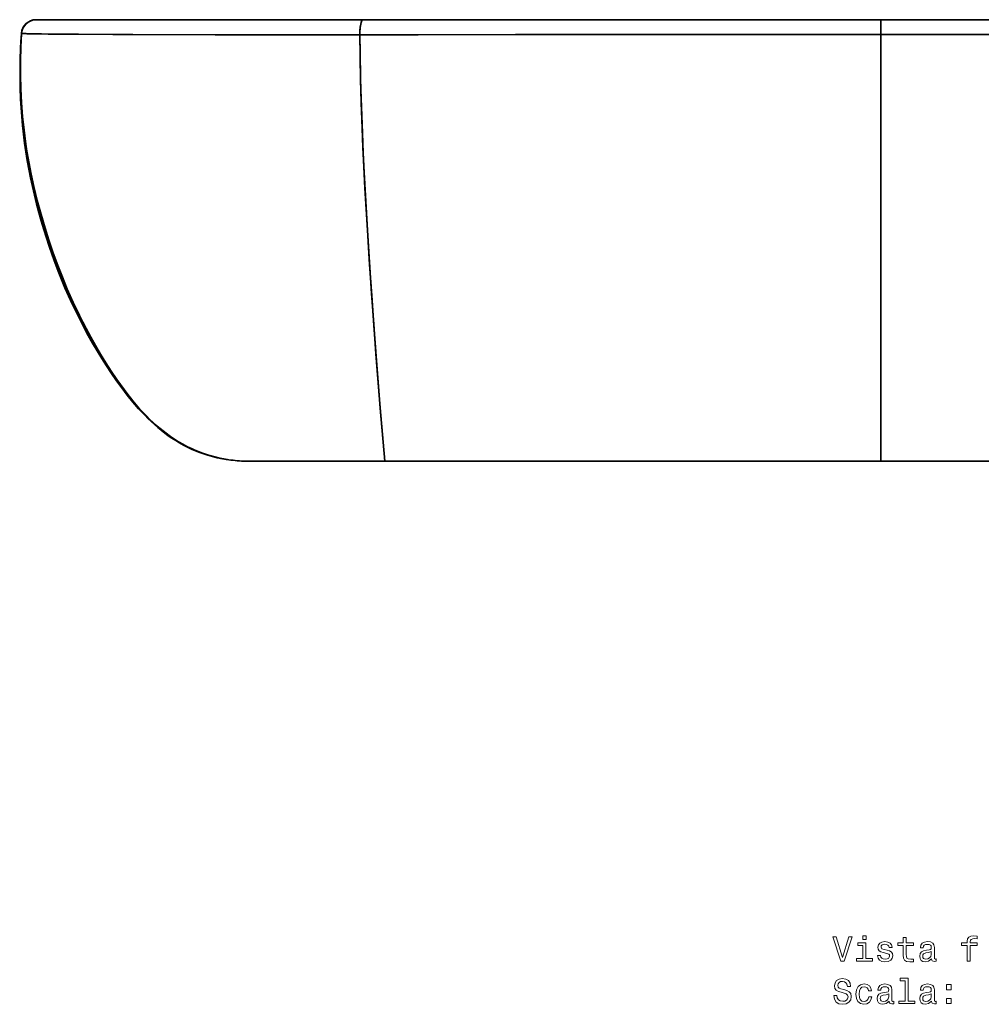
# Model space of a CAD drawing. Extents: x 193 to 1943, y -4 to 1607.
# Tile 4 of 6: x 193 to 585, y 981 to 1382. Entities that reach past the tile are written whole.
import ezdxf

# ---------------------------------------------------------------- set-up
doc = ezdxf.new("R2010")
doc.units = 0

msp = doc.modelspace()

# ---------------------------------------------------------------- linework, layer by layer
at = {"color": 7, "lineweight": 35, "ltscale": 0.001127}
msp.add_line((199.44, 1382.41), (199.49, 1382.41), dxfattribs=at)
msp.add_line((199.44, 1382.41), (199.49, 1382.41), dxfattribs=at)
at = {"color": 7, "lineweight": 35, "ltscale": 0.311095}
msp.add_line((211.93, 1382.41), (199.49, 1382.41), dxfattribs=at)
at = {"color": 7, "lineweight": 35}
for p, q in [((199.49, 1382.41), (332.73, 1382.41)), ((332.72, 1382.41), (211.93, 1382.41)), ((332.72, 1382.41), (543.91, 1382.41)), ((543.91, 1382.41), (332.73, 1382.41)), ((332.73, 1382.41), (543.91, 1382.41)), ((755.1, 1382.41), (543.91, 1382.41)), ((543.91, 1382.41), (755.1, 1382.41)), ((543.91, 1202.41), (543.91, 1376.42)), ((543.91, 1202.41), (543.91, 1376.42)), ((543.91, 1252.66), (543.91, 1366.24)), ((543.91, 1366.24), (543.91, 1252.66)), ((543.91, 1208.03), (543.91, 1235.95)), ((543.91, 1235.95), (543.91, 1208.03)), ((543.91, 1208.03), (543.91, 1235.95)), ((543.91, 1235.95), (543.91, 1208.03)), ((543.91, 1232.76), (543.91, 1209.41)), ((341.62, 1202.41), (284.92, 1202.41)), ((284.92, 1202.41), (341.62, 1202.41)), ((341.62, 1202.41), (284.99, 1202.41)), ((341.62, 1202.41), (284.99, 1202.41)), ((297.4, 1202.41), (342.03, 1202.41)), ((543.91, 1202.41), (297.4, 1202.41)), ((543.91, 1202.41), (341.62, 1202.41)), ((341.62, 1202.41), (543.91, 1202.41)), ((500.77, 1202.41), (346.19, 1202.41)), ((746.21, 1202.41), (543.91, 1202.41)), ((543.91, 1202.41), (790.42, 1202.41)), ((746.21, 1202.41), (543.91, 1202.41))]:
    msp.add_line(p, q, dxfattribs=at)
at = {"color": 7, "lineweight": 35, "ltscale": 0.149966}
for p, q in [((543.91, 1376.42), (543.91, 1382.41)), ((543.91, 1382.41), (543.91, 1376.42))]:
    msp.add_line(p, q, dxfattribs=at)
at = {"color": 7, "lineweight": 35, "ltscale": 0.050922}
msp.add_line((543.91, 1382.41), (543.91, 1380.38), dxfattribs=at)
at = {"color": 7, "lineweight": 35, "ltscale": 0.028839}
msp.add_line((543.91, 1381.26), (543.91, 1382.41), dxfattribs=at)
at = {"color": 7, "lineweight": 35, "ltscale": 0.367493}
msp.add_line((543.91, 1363.43), (543.91, 1378.13), dxfattribs=at)
at = {"color": 7, "lineweight": 35, "ltscale": 0.054892}
msp.add_line((543.91, 1377.54), (543.91, 1375.35), dxfattribs=at)
at = {"color": 7, "lineweight": 35, "ltscale": 9.97789e-05}
msp.add_line((193.46, 1376.83), (193.46, 1376.83), dxfattribs=at)
at = {"color": 7, "lineweight": 35, "ltscale": 0.129401}
for p, q in [((543.91, 1371.41), (543.91, 1366.24)), ((543.91, 1366.24), (543.91, 1371.41))]:
    msp.add_line(p, q, dxfattribs=at)
at = {"color": 7, "lineweight": 35, "ltscale": 0.234607}
msp.add_line((543.91, 1354.05), (543.91, 1363.43), dxfattribs=at)
at = {"color": 7, "lineweight": 35, "ltscale": 0.001902}
msp.add_line((193.15, 1350.06), (193.23, 1350.06), dxfattribs=at)
at = {"color": 7, "lineweight": 35, "ltscale": 0.00896}
msp.add_line((543.91, 1252.67), (543.91, 1253.03), dxfattribs=at)
at = {"color": 7, "lineweight": 35, "ltscale": 0.000570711}
msp.add_line((543.91, 1252.66), (543.91, 1252.68), dxfattribs=at)
at = {"color": 7, "lineweight": 35, "ltscale": 0.002109}
msp.add_line((543.91, 1252.57), (543.91, 1252.66), dxfattribs=at)
at = {"color": 7, "lineweight": 35, "ltscale": 0.007321}
msp.add_line((543.91, 1252.36), (543.91, 1252.66), dxfattribs=at)
at = {"color": 7, "lineweight": 35, "ltscale": 0.266925}
for p, q in [((543.91, 1241.69), (543.91, 1252.36)), ((543.91, 1252.36), (543.91, 1241.69))]:
    msp.add_line(p, q, dxfattribs=at)
at = {"color": 7, "lineweight": 35, "ltscale": 0.013388}
msp.add_line((543.91, 1240.15), (543.91, 1240.69), dxfattribs=at)
at = {"color": 7, "lineweight": 35, "ltscale": 0.013351}
msp.add_line((543.91, 1240.69), (543.91, 1240.16), dxfattribs=at)
at = {"color": 7, "lineweight": 35, "ltscale": 0.008591}
msp.add_line((543.91, 1233.11), (543.91, 1232.76), dxfattribs=at)
at = {"color": 7, "lineweight": 35, "ltscale": 0.110437}
msp.add_line((543.91, 1209.41), (543.91, 1205), dxfattribs=at)
at = {"color": 7, "lineweight": 35, "ltscale": 0.071729}
msp.add_line((543.91, 1208.03), (543.91, 1205.16), dxfattribs=at)
msp.add_line((543.91, 1208.03), (543.91, 1205.16), dxfattribs=at)
at = {"color": 7, "lineweight": 35, "ltscale": 0.064563}
for p, q in [((543.91, 1202.41), (543.91, 1205)), ((543.91, 1205), (543.91, 1202.41))]:
    msp.add_line(p, q, dxfattribs=at)
at = {"color": 7, "lineweight": 35, "ltscale": 0.001241}
msp.add_line((284.92, 1202.41), (284.97, 1202.41), dxfattribs=at)
at = {"color": 7, "lineweight": 35, "ltscale": 0.000451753}
msp.add_line((284.92, 1202.41), (284.94, 1202.41), dxfattribs=at)
at = {"color": 7, "lineweight": 35, "ltscale": 0.001224}
msp.add_line((284.95, 1202.41), (285, 1202.41), dxfattribs=at)
at = {"color": 7, "lineweight": 35, "ltscale": 0.001724}
msp.add_line((284.98, 1202.41), (285.05, 1202.41), dxfattribs=at)
msp.add_line((284.98, 1202.41), (285.05, 1202.41), dxfattribs=at)
at = {"color": 7, "lineweight": 35, "ltscale": 0.001469}
for p, q in [((284.98, 1202.41), (285.04, 1202.41)), ((285.04, 1202.41), (284.98, 1202.41))]:
    msp.add_line(p, q, dxfattribs=at)
at = {"color": 7, "lineweight": 35, "ltscale": 0.001711}
msp.add_line((285.04, 1202.41), (285.11, 1202.41), dxfattribs=at)
msp.add_line((285.04, 1202.41), (285.11, 1202.41), dxfattribs=at)
at = {"color": 7, "lineweight": 35, "ltscale": 0.002059}
msp.add_line((285.04, 1202.41), (285.12, 1202.41), dxfattribs=at)
at = {"color": 7, "lineweight": 35, "ltscale": 0.002055}
msp.add_line((285.12, 1202.41), (285.04, 1202.41), dxfattribs=at)
at = {"color": 7, "lineweight": 35, "ltscale": 0.001456}
msp.add_line((285.05, 1202.41), (285.11, 1202.41), dxfattribs=at)
at = {"color": 7, "lineweight": 35, "ltscale": 0.160514}
msp.add_line((285.11, 1202.41), (291.53, 1202.41), dxfattribs=at)
at = {"color": 7, "lineweight": 35, "ltscale": 0.000736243}
msp.add_line((291.5, 1202.41), (291.53, 1202.41), dxfattribs=at)
msp.add_line((291.5, 1202.41), (291.53, 1202.41), dxfattribs=at)
at = {"color": 7, "lineweight": 35, "ltscale": 0.159109}
msp.add_line((297.89, 1202.41), (291.53, 1202.41), dxfattribs=at)
at = {"color": 7, "lineweight": 35, "ltscale": 0.433012}
msp.add_line((296.77, 1202.41), (314.09, 1202.41), dxfattribs=at)
at = {"color": 7, "lineweight": 35, "ltscale": 0.001445}
msp.add_line((296.83, 1202.41), (296.77, 1202.41), dxfattribs=at)
at = {"color": 7, "lineweight": 35, "ltscale": 0.00070954}
msp.add_line((296.77, 1202.41), (296.8, 1202.41), dxfattribs=at)
at = {"color": 7, "lineweight": 35, "ltscale": 0.026513}
msp.add_line((297.83, 1202.41), (296.77, 1202.41), dxfattribs=at)
at = {"color": 7, "lineweight": 35, "ltscale": 0.00324}
msp.add_line((296.83, 1202.41), (296.96, 1202.42), dxfattribs=at)
at = {"color": 7, "lineweight": 35, "ltscale": 0.022443}
msp.add_line((297.89, 1202.41), (296.99, 1202.41), dxfattribs=at)
at = {"color": 7, "lineweight": 35, "ltscale": 0.022437}
msp.add_line((297.89, 1202.41), (296.99, 1202.41), dxfattribs=at)
at = {"color": 7, "lineweight": 35, "ltscale": 0.000121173}
msp.add_line((297.82, 1202.41), (297.83, 1202.41), dxfattribs=at)
at = {"color": 7, "lineweight": 35, "ltscale": 0.009229}
msp.add_line((298.26, 1202.41), (297.89, 1202.41), dxfattribs=at)
at = {"color": 7, "lineweight": 35, "ltscale": 0.00618}
msp.add_line((297.9, 1202.41), (298.14, 1202.41), dxfattribs=at)
at = {"color": 7, "lineweight": 35, "ltscale": 0.002951}
msp.add_line((298.14, 1202.41), (298.26, 1202.41), dxfattribs=at)
at = {"color": 7, "lineweight": 35, "ltscale": 0.310103}
msp.add_line((310.67, 1202.41), (298.26, 1202.41), dxfattribs=at)
at = {"color": 7, "lineweight": 35, "ltscale": 0.000376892}
msp.add_line((299.49, 1202.41), (299.48, 1202.41), dxfattribs=at)
msp.add_line((299.49, 1202.41), (299.48, 1202.41), dxfattribs=at)
at = {"color": 7, "lineweight": 35, "ltscale": 0.125333}
msp.add_line((304.49, 1202.41), (299.48, 1202.41), dxfattribs=at)
at = {"color": 7, "lineweight": 35, "ltscale": 0.365274}
msp.add_line((314.09, 1202.41), (299.48, 1202.41), dxfattribs=at)
at = {"color": 7, "lineweight": 35, "ltscale": 0.37081}
for p, q in [((304.23, 1202.41), (319.06, 1202.41)), ((319.06, 1202.41), (304.23, 1202.41))]:
    msp.add_line(p, q, dxfattribs=at)
at = {"color": 7, "lineweight": 35, "ltscale": 0.00037384}
msp.add_line((304.24, 1202.41), (304.23, 1202.41), dxfattribs=at)
at = {"color": 7, "lineweight": 35, "ltscale": 0.000933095}
msp.add_line((304.23, 1202.41), (304.27, 1202.41), dxfattribs=at)
at = {"color": 7, "lineweight": 35, "ltscale": 0.120055}
msp.add_line((304.3, 1202.41), (309.1, 1202.41), dxfattribs=at)
at = {"color": 7, "lineweight": 35, "ltscale": 0.005786}
msp.add_line((304.3, 1202.41), (304.53, 1202.41), dxfattribs=at)
at = {"color": 7, "lineweight": 35, "ltscale": 0.000269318}
msp.add_line((304.3, 1202.41), (304.31, 1202.41), dxfattribs=at)
at = {"color": 7, "lineweight": 35, "ltscale": 0.000287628}
msp.add_line((304.3, 1202.41), (304.31, 1202.41), dxfattribs=at)
at = {"color": 7, "lineweight": 35, "ltscale": 0.158869}
msp.add_line((304.31, 1202.41), (310.67, 1202.41), dxfattribs=at)
at = {"color": 7, "lineweight": 35, "ltscale": 0.198093}
msp.add_line((304.49, 1202.41), (312.42, 1202.41), dxfattribs=at)
at = {"color": 7, "lineweight": 35, "ltscale": 0.182415}
msp.add_line((309.1, 1202.41), (316.4, 1202.41), dxfattribs=at)
at = {"color": 7, "lineweight": 35, "ltscale": 0.015365}
msp.add_line((312.42, 1202.41), (313.03, 1202.41), dxfattribs=at)
at = {"color": 7, "lineweight": 35, "ltscale": 0.153677}
msp.add_line((319.18, 1202.41), (313.03, 1202.41), dxfattribs=at)
at = {"color": 7, "lineweight": 35, "ltscale": 0.150897}
msp.add_line((316.4, 1202.41), (322.43, 1202.41), dxfattribs=at)
at = {"color": 7, "lineweight": 35, "ltscale": 0.000432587}
for p, q in [((319.06, 1202.41), (319.04, 1202.41)), ((319.04, 1202.41), (319.06, 1202.41))]:
    msp.add_line(p, q, dxfattribs=at)
at = {"color": 7, "lineweight": 35, "ltscale": 0.021961}
msp.add_line((319.18, 1202.41), (320.06, 1202.41), dxfattribs=at)
at = {"color": 7, "lineweight": 35, "ltscale": 0.000549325}
msp.add_line((320.08, 1202.41), (320.06, 1202.41), dxfattribs=at)
msp.add_line((320.08, 1202.41), (320.06, 1202.41), dxfattribs=at)
at = {"color": 7, "lineweight": 35, "ltscale": 0.072621}
msp.add_line((320.06, 1202.41), (322.96, 1202.41), dxfattribs=at)
at = {"color": 7, "lineweight": 35, "ltscale": 0.013319}
msp.add_line((322.43, 1202.41), (322.97, 1202.41), dxfattribs=at)
at = {"color": 7, "lineweight": 35, "ltscale": 0.000704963}
msp.add_line((322.99, 1202.41), (322.96, 1202.41), dxfattribs=at)
msp.add_line((322.99, 1202.41), (322.96, 1202.41), dxfattribs=at)
at = {"color": 7, "lineweight": 35}
for points in [[(198.53, 1382.34), (198.5, 1382.34), (198.5, 1382.34), (198.49, 1382.34), (198.5, 1382.34), (198.5, 1382.34), (198.55, 1382.35), (199, 1382.4), (199.44, 1382.41)], [(332.73, 1382.41), (332.62, 1382.39), (332.51, 1382.33), (332.31, 1382.09), (332.13, 1381.72), (331.97, 1381.27), (331.84, 1380.75), (331.69, 1379.94), (331.57, 1379.07), (331.45, 1377.24), (331.44, 1376.25)], [(331.44, 1376.25), (331.48, 1377.93), (331.6, 1379.34), (331.81, 1380.64), (331.95, 1381.2), (332.11, 1381.69), (332.26, 1382.02), (332.43, 1382.25), (332.6, 1382.39), (332.73, 1382.41)], [(193.46, 1376.83), (193.59, 1377.73), (193.84, 1378.55), (194.18, 1379.3), (194.66, 1380.04), (195.21, 1380.68), (195.22, 1380.68), (195.22, 1380.69), (195.22, 1380.68), (195.02, 1380.47), (194.8, 1380.21)], [(193.46, 1376.83), (193.14, 1371.27), (192.95, 1365.72), (192.9, 1360.17), (192.98, 1354.58), (193.15, 1350.06)], [(278.02, 1202.99), (275.44, 1203.43), (272.88, 1203.98), (270.36, 1204.66), (267.86, 1205.47), (265.42, 1206.39), (263.02, 1207.42), (261.16, 1208.32), (259.34, 1209.29), (257.56, 1210.32), (256.24, 1211.14), (254.95, 1211.99), (252.44, 1213.8), (250.01, 1215.72), (248.06, 1217.41), (246.16, 1219.16), (244.32, 1220.99), (242.98, 1222.39), (241.67, 1223.82), (239.48, 1226.35), (237.37, 1228.94), (235.34, 1231.6), (233.85, 1233.62), (232.4, 1235.67), (230.07, 1239.09), (227.83, 1242.57), (225.66, 1246.1), (223.65, 1249.52), (221.71, 1252.98), (219.83, 1256.47), (218.47, 1259.11), (217.14, 1261.77), (214.59, 1267.15), (212.17, 1272.59), (209.9, 1278.09), (208.06, 1282.86), (206.31, 1287.67), (204.66, 1292.52), (203.11, 1297.39), (201.45, 1303.03), (199.92, 1308.7), (198.53, 1314.4), (197.29, 1320.14), (196.2, 1325.91), (195.72, 1328.81), (195.27, 1331.71), (194.52, 1337.31), (193.92, 1342.94), (193.48, 1348.58), (193.18, 1354.22), (193.04, 1359.87), (193.05, 1365.52), (193.2, 1371.17), (193.5, 1376.81)], [(278.02, 1202.99), (275.44, 1203.43), (272.88, 1203.98), (270.36, 1204.66), (267.86, 1205.47), (265.42, 1206.39), (263.02, 1207.42), (261.16, 1208.32), (259.34, 1209.29), (257.56, 1210.33), (256.24, 1211.14), (254.95, 1211.99), (252.44, 1213.8), (250.01, 1215.72), (248.06, 1217.41), (246.16, 1219.16), (244.32, 1220.99), (242.98, 1222.39), (241.67, 1223.82), (239.48, 1226.35), (237.37, 1228.94), (235.34, 1231.6), (233.85, 1233.62), (232.4, 1235.67), (230.07, 1239.09), (227.83, 1242.57), (225.66, 1246.1), (223.65, 1249.52), (221.71, 1252.98), (219.83, 1256.47), (218.47, 1259.11), (217.14, 1261.77), (214.59, 1267.15), (212.17, 1272.59), (209.9, 1278.09), (208.06, 1282.86), (206.31, 1287.67), (204.66, 1292.52), (203.11, 1297.39), (201.45, 1303.03), (199.92, 1308.7), (198.53, 1314.4), (197.29, 1320.14), (196.2, 1325.91), (195.72, 1328.81), (195.27, 1331.71), (194.52, 1337.31), (193.92, 1342.94), (193.48, 1348.58), (193.18, 1354.22), (193.04, 1359.87), (193.05, 1365.52), (193.2, 1371.17), (193.5, 1376.81)], [(331.44, 1376.24), (304.36, 1376.25), (280.64, 1376.26), (238.92, 1376.35), (216.67, 1376.46), (204.41, 1376.56), (198.9, 1376.64), (195.42, 1376.72), (193.66, 1376.79), (193.5, 1376.81)], [(193.5, 1376.81), (194.09, 1376.77), (195.69, 1376.71), (201.71, 1376.6), (211.79, 1376.49), (230.74, 1376.38), (272.42, 1376.27), (310.13, 1376.25), (331.44, 1376.24)], [(543.91, 1376.42), (494.18, 1376.4), (394.9, 1376.32), (338.45, 1376.25), (331.44, 1376.25)], [(543.91, 1376.42), (458.64, 1376.38), (355.25, 1376.27), (331.44, 1376.25)], [(341.62, 1202.41), (339.8, 1224.07), (338.94, 1234.65), (337.17, 1257.7), (336.28, 1269.99), (335.42, 1282.58), (334.24, 1301.29), (333.7, 1310.71), (333.21, 1320.13), (332.82, 1328.19), (332.47, 1336.23), (332.07, 1346.86), (331.76, 1357.36), (331.54, 1367.7), (331.44, 1376.25)], [(341.62, 1202.41), (339.78, 1224.2), (338.03, 1246.22), (337.12, 1258.26), (336.22, 1270.73), (335.35, 1283.49), (334.66, 1294.27), (334.01, 1305.11), (333.53, 1313.79), (333.09, 1322.46), (332.72, 1330.33), (332.38, 1338.18), (332.01, 1348.57), (331.71, 1358.83), (331.52, 1368.93), (331.44, 1376.24)], [(543.91, 1376.42), (629.19, 1376.38), (732.58, 1376.27), (756.38, 1376.25)], [(756.38, 1376.25), (711.86, 1376.3), (669.51, 1376.35), (543.91, 1376.42)], [(276.93, 1203.16), (274.89, 1203.53), (273.34, 1203.85), (271.14, 1204.4), (269.5, 1204.86), (267.88, 1205.38), (266.18, 1205.99), (264.5, 1206.64), (262.82, 1207.37), (261.17, 1208.15), (259.53, 1208.99), (257.91, 1209.89), (256.36, 1210.82), (254.84, 1211.8), (253.35, 1212.82), (251.88, 1213.89), (250.45, 1215), (249.04, 1216.15), (247.67, 1217.34), (246.32, 1218.57), (245.01, 1219.83), (243.72, 1221.12), (241.23, 1223.78), (238.84, 1226.53), (236.54, 1229.37), (234.34, 1232.27), (232.21, 1235.22), (230.15, 1238.21), (228.15, 1241.24), (226.22, 1244.3), (224.34, 1247.4), (222.51, 1250.52), (220.74, 1253.67), (219.02, 1256.85), (217.36, 1260.06), (215.75, 1263.29), (214.19, 1266.55), (212.68, 1269.83), (211.23, 1273.14), (209.83, 1276.47), (208.49, 1279.83), (207.2, 1283.21), (205.96, 1286.61), (204.77, 1290.02), (203.64, 1293.45), (202.55, 1296.9), (201.52, 1300.37), (200.54, 1303.84), (199.62, 1307.34), (198.75, 1310.85), (197.94, 1314.37), (197.18, 1317.89), (196.49, 1321.43), (195.86, 1324.99), (195.28, 1328.56), (194.78, 1332.12), (194.33, 1335.7), (193.94, 1339.29), (193.62, 1342.88), (193.36, 1346.47), (193.15, 1350.06)], [(277.4, 1203.08), (274.82, 1203.55), (272.26, 1204.13), (269.73, 1204.84), (267.24, 1205.66), (264.79, 1206.61), (262.39, 1207.67), (260.53, 1208.6), (258.71, 1209.59), (256.92, 1210.64), (255.61, 1211.48), (254.32, 1212.35), (251.8, 1214.18), (249.38, 1216.13), (247.42, 1217.85), (245.53, 1219.63), (243.69, 1221.48), (242.35, 1222.9), (241.04, 1224.35), (238.84, 1226.92), (236.72, 1229.56), (234.66, 1232.25), (233.17, 1234.31), (231.71, 1236.39), (229.36, 1239.87), (227.09, 1243.41), (224.9, 1247), (222.65, 1250.87), (220.48, 1254.79), (218.39, 1258.76), (216.39, 1262.76), (215.1, 1265.45), (213.84, 1268.16), (211.43, 1273.63), (209.17, 1279.16), (207.36, 1283.9), (205.64, 1288.68), (204.03, 1293.49), (202.51, 1298.34), (200.89, 1303.9), (199.41, 1309.5), (198.07, 1315.14), (196.88, 1320.8), (195.84, 1326.5), (195.38, 1329.36), (194.96, 1332.23), (194.38, 1336.67), (193.9, 1341.13), (193.52, 1345.59), (193.23, 1350.06)], [(193.23, 1350.06), (193.61, 1344.41), (194.14, 1338.77), (194.83, 1333.15), (195.67, 1327.55), (196.66, 1321.97), (197.47, 1317.92), (198.36, 1313.89), (199.32, 1309.88), (200.09, 1306.88), (200.9, 1303.89), (202.63, 1297.94), (204.51, 1292.03), (206.53, 1286.18), (208.31, 1281.38), (210.19, 1276.63), (212.17, 1271.92), (214.48, 1266.77), (216.92, 1261.68), (219.49, 1256.65), (222.19, 1251.69), (225.02, 1246.81), (226.49, 1244.39), (227.99, 1242), (230.4, 1238.31), (232.91, 1234.68), (235.51, 1231.12), (236.93, 1229.28), (238.38, 1227.47), (239.71, 1225.88), (241.07, 1224.31), (243.05, 1222.15), (245.09, 1220.06), (247.21, 1218.04), (249.68, 1215.88), (250.96, 1214.84), (252.26, 1213.83), (254.03, 1212.55), (255.84, 1211.33), (257.7, 1210.17), (259.82, 1208.97), (262, 1207.86), (264.22, 1206.85), (266.49, 1205.94), (268.79, 1205.13), (270.21, 1204.69), (271.63, 1204.29), (273.07, 1203.93), (274.53, 1203.61), (277.45, 1203.08)]]:
    msp.add_lwpolyline(points, dxfattribs=at)
at = {"color": 7, "lineweight": 13}
for points in [[(530.76, 1008.55), (528.25, 1000.04), (525.67, 1008.55), (524.3, 1008.55), (527.53, 998.54), (528.97, 998.54), (532.13, 1008.55)], [(537.86, 1008.88), (536.52, 1008.88), (536.52, 1007.44), (537.86, 1007.44)], [(552.99, 1004.94), (552.99, 1001.06), (553.08, 999.81), (553.48, 998.94), (554.29, 998.44), (555.66, 998.26), (557.15, 998.34), (557.15, 999.43), (556.06, 999.34), (555.07, 999.46), (554.53, 999.82), (554.3, 1000.43), (554.26, 1001.28), (554.26, 1004.94), (557.15, 1004.94), (557.15, 1006.02), (554.26, 1006.02), (554.26, 1008.28), (552.99, 1008.28), (552.99, 1006.02), (550.8, 1006.02), (550.8, 1004.94)], [(579.07, 1004.94), (579.07, 998.54), (580.34, 998.54), (580.34, 1004.94), (583.22, 1004.94), (583.22, 1006.02), (580.34, 1006.02), (580.34, 1006.49), (580.44, 1007.07), (580.77, 1007.46), (581.33, 1007.69), (582.14, 1007.77), (583.22, 1007.72), (583.22, 1008.81), (581.85, 1008.88), (580.61, 1008.75), (579.75, 1008.36), (579.23, 1007.69), (579.07, 1006.72), (579.07, 1006.02), (576.75, 1006.02), (576.75, 1004.94)], [(537.82, 999.6), (537.82, 1006.02), (534.56, 1006.02), (534.56, 1004.94), (536.55, 1004.94), (536.55, 999.6), (533.96, 999.6), (533.96, 998.54), (540.44, 998.54), (540.44, 999.6)], [(546.41, 1003.05), (545.18, 1003.34), (544.27, 1003.67), (543.97, 1004.34), (544.06, 1004.82), (544.36, 1005.17), (544.85, 1005.38), (545.56, 1005.47), (546.23, 1005.38), (546.77, 1005.12), (547.11, 1004.73), (547.26, 1004.21), (548.5, 1004.21), (548.5, 1004.24), (548.28, 1005.18), (547.69, 1005.92), (546.77, 1006.38), (545.56, 1006.55), (544.33, 1006.38), (543.44, 1005.9), (542.88, 1005.19), (542.7, 1004.3), (542.83, 1003.44), (543.24, 1002.83), (543.9, 1002.4), (544.86, 1002.1), (546.28, 1001.75), (547.14, 1001.39), (547.37, 1001.1), (547.46, 1000.67), (547.33, 1000.14), (546.98, 999.73), (546.42, 999.47), (545.67, 999.39), (544.88, 999.47), (544.3, 999.78), (543.91, 1000.27), (543.75, 1000.94), (542.53, 1000.94), (542.73, 999.79), (543.32, 998.96), (544.26, 998.45), (545.56, 998.26), (546.91, 998.45), (547.9, 998.96), (548.51, 999.76), (548.73, 1000.81), (548.57, 1001.72), (548.12, 1002.34), (547.39, 1002.75)], [(564.56, 999.55), (564.56, 999.5), (564.63, 999.01), (564.85, 998.67), (565.76, 998.39), (566.46, 998.51), (566.46, 999.49), (566.16, 999.45), (565.76, 999.63), (565.69, 1000.21), (565.69, 1004.21), (565.51, 1005.24), (565.01, 1005.96), (564.13, 1006.39), (562.89, 1006.55), (561.68, 1006.38), (560.79, 1005.89), (560.22, 1005.12), (560.04, 1004.11), (560.04, 1004.03), (561.18, 1004.03), (561.28, 1004.63), (561.59, 1005.07), (562.11, 1005.32), (562.85, 1005.43), (563.55, 1005.35), (564.06, 1005.14), (564.36, 1004.76), (564.46, 1004.24), (564.4, 1003.64), (564.17, 1003.34), (563.6, 1003.19), (562.52, 1003.08), (561.28, 1002.82), (560.4, 1002.36), (559.88, 1001.64), (559.72, 1000.57), (559.86, 999.62), (560.31, 998.91), (561.03, 998.47), (562.03, 998.31), (563.37, 998.61)], [(564.42, 1001.25), (564.24, 1000.5), (563.78, 999.92), (563.09, 999.55), (562.24, 999.42), (561.69, 999.49), (561.3, 999.72), (561.06, 1000.12), (560.99, 1000.68), (561.05, 1001.19), (561.28, 1001.55), (562.2, 1001.95), (563.37, 1002.13), (564.42, 1002.47)], [(553.81, 990.54), (553.81, 982.33), (551.2, 982.33), (551.2, 981.26), (557.67, 981.26), (557.67, 982.33), (555.08, 982.33), (555.08, 991.61), (551.82, 991.61), (551.82, 990.54)], [(525.97, 984.56), (524.66, 984.56), (524.95, 983.03), (525.67, 981.91), (526.78, 981.23), (528.28, 980.99), (529.76, 981.22), (530.87, 981.85), (531.58, 982.85), (531.84, 984.16), (531.62, 985.34), (531.02, 986.1), (530.04, 986.61), (528.73, 986.98), (527.6, 987.26), (526.87, 987.57), (526.45, 988.03), (526.32, 988.75), (526.45, 989.4), (526.82, 989.89), (527.4, 990.22), (528.19, 990.34), (529, 990.19), (529.63, 989.81), (530.05, 989.16), (530.25, 988.28), (531.56, 988.28), (531.56, 988.31), (531.33, 989.66), (530.66, 990.67), (529.59, 991.3), (528.15, 991.52), (526.85, 991.3), (525.84, 990.7), (525.2, 989.76), (524.96, 988.55), (525.15, 987.47), (525.7, 986.74), (526.56, 986.25), (527.75, 985.87), (528.91, 985.54), (529.79, 985.22), (530.33, 984.76), (530.51, 984.01), (530.34, 983.25), (529.89, 982.67), (529.22, 982.31), (528.34, 982.2), (527.36, 982.36), (526.61, 982.82), (526.13, 983.57)], [(538.87, 986.43), (540.12, 986.43), (539.86, 987.59), (539.24, 988.49), (538.28, 989.06), (537.03, 989.27), (535.64, 988.98), (534.59, 988.18), (533.93, 986.87), (533.7, 985.11), (533.91, 983.36), (534.56, 982.07), (535.58, 981.26), (536.98, 980.99), (538.22, 981.2), (539.19, 981.81), (539.85, 982.76), (540.14, 984.03), (538.93, 984.03), (538.71, 983.22), (538.31, 982.62), (537.73, 982.24), (537.03, 982.13), (536.15, 982.31), (535.51, 982.89), (535.12, 983.83), (534.99, 985.15), (535.12, 986.45), (535.53, 987.38), (536.18, 987.96), (537.03, 988.16), (537.77, 988.03), (538.34, 987.7), (538.71, 987.15)], [(547.21, 982.27), (547.21, 982.23), (547.28, 981.74), (547.5, 981.39), (548.41, 981.12), (549.11, 981.23), (549.11, 982.21), (548.81, 982.17), (548.41, 982.36), (548.34, 982.93), (548.34, 986.94), (548.16, 987.96), (547.66, 988.68), (546.78, 989.11), (545.54, 989.27), (544.33, 989.1), (543.44, 988.61), (542.88, 987.85), (542.69, 986.84), (542.69, 986.75), (543.83, 986.75), (543.93, 987.36), (544.24, 987.79), (544.76, 988.05), (545.5, 988.15), (546.2, 988.08), (546.71, 987.86), (547.01, 987.49), (547.11, 986.97), (547.05, 986.36), (546.82, 986.06), (546.25, 985.92), (545.17, 985.8), (543.93, 985.54), (543.05, 985.08), (542.53, 984.36), (542.37, 983.29), (542.52, 982.34), (542.96, 981.64), (543.68, 981.19), (544.68, 981.03), (546.02, 981.33)], [(564.56, 982.27), (564.56, 982.23), (564.63, 981.74), (564.85, 981.39), (565.76, 981.12), (566.46, 981.23), (566.46, 982.21), (566.16, 982.17), (565.76, 982.36), (565.69, 982.93), (565.69, 986.94), (565.51, 987.96), (565.01, 988.68), (564.13, 989.11), (562.89, 989.27), (561.68, 989.1), (560.79, 988.61), (560.22, 987.85), (560.04, 986.84), (560.04, 986.75), (561.18, 986.75), (561.28, 987.36), (561.59, 987.79), (562.11, 988.05), (562.85, 988.15), (563.55, 988.08), (564.06, 987.86), (564.36, 987.49), (564.46, 986.97), (564.4, 986.36), (564.17, 986.06), (563.6, 985.92), (562.52, 985.8), (561.28, 985.54), (560.4, 985.08), (559.88, 984.36), (559.72, 983.29), (559.86, 982.34), (560.31, 981.64), (561.03, 981.19), (562.03, 981.03), (563.37, 981.33)], [(570.63, 986.85), (572.62, 986.85), (572.62, 989), (570.63, 989)], [(547.07, 983.97), (546.9, 983.22), (546.43, 982.64), (545.74, 982.27), (544.89, 982.14), (544.35, 982.21), (543.96, 982.44), (543.71, 982.85), (543.64, 983.41), (543.7, 983.91), (543.93, 984.27), (544.85, 984.68), (546.02, 984.85), (547.07, 985.19)], [(564.42, 983.97), (564.24, 983.22), (563.78, 982.64), (563.09, 982.27), (562.24, 982.14), (561.69, 982.21), (561.3, 982.44), (561.06, 982.85), (560.99, 983.41), (561.05, 983.91), (561.28, 984.27), (562.2, 984.68), (563.37, 984.85), (564.42, 985.19)], [(570.63, 981.26), (572.62, 981.26), (572.62, 983.41), (570.63, 983.41)]]:
    msp.add_lwpolyline(points, close=True, dxfattribs=at)
at = {"color": 7, "lineweight": 35}
for centre, radius, start, end in [((199.44, 1376.41), 6, 89.9997, 176.0558), ((199.44, 1376.41), 6, 89.9997, 176.0557), ((199.49, 1376.41), 6, 90.0084, 176.206), ((199.49, 1376.41), 6, 90.0085, 176.2057), ((193.51, 1376.93), 0.113, 240.988, 265.4704), ((193.51, 1376.93), 0.113, 240.9904, 265.4678), ((193.46, 1376.83), 0.00496, 123.312, 226.078), ((286.6, 1262.28), 59.9, 260.6722, 261.7264), ((286.23, 1259.79), 57.39, 261.7759, 268.6897), ((298.26, 1225.4), 23, 267.8741, 270.0027)]:
    msp.add_arc(centre, radius, start, end, dxfattribs=at)
for centre, major_axis, ratio, start_param, end_param in [((1796.68, 1725.21), (1597.24, 415.37), 0.347575, 3.02568, 3.070934), ((1792.93, 1724.36), (1593.49, 414.54), 0.347975, 3.025515, 3.070822)]:
    msp.add_ellipse(centre, major_axis=major_axis, ratio=ratio, start_param=start_param, end_param=end_param, dxfattribs=at)

doc.saveas('drawing.dxf')
